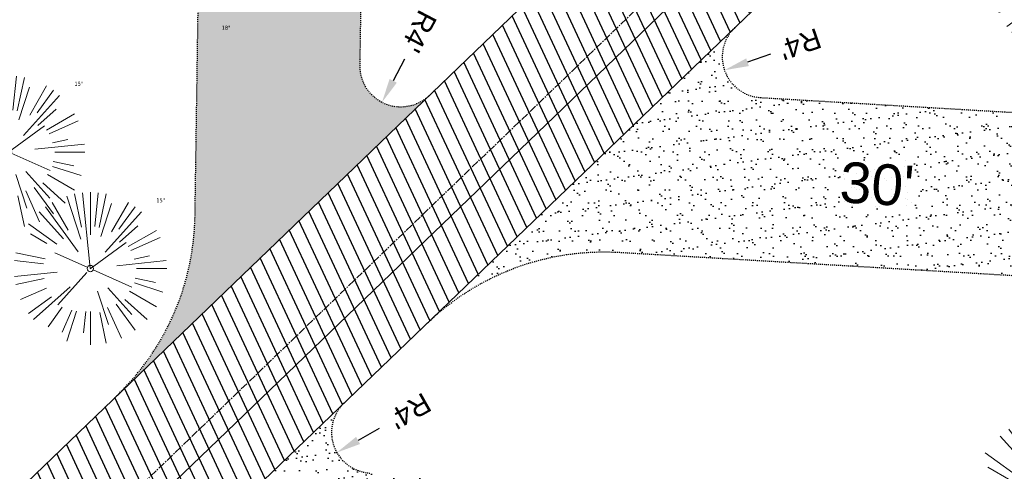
# Model space of a CAD drawing. Header units: feet. Extents: x 1133447 to 1140710, y 647622 to 649877.
# Tile 60 of 84: x 1134717 to 1134814, y 649174 to 649219. Entities that reach past the tile are written whole.
import ezdxf
from ezdxf.lldxf.tags import DXFTag

# ---------------------------------------------------------------- set-up
doc = ezdxf.new("R2010")
doc.units = ezdxf.units.FT
doc.header["$MEASUREMENT"] = 0
doc.linetypes.add('CENTER2', pattern=[1.125, 0.75, -0.125, 0.125, -0.125])
doc.linetypes.add('RAD', pattern=[0.13, 0.08, -0.05])
for name, color, linetype in [('C-CAMPSITE-PADS', 6, 'Continuous'), ('C-PRKG-ASPH', 8, 'Continuous'), ('C-PRKG-GRVL', 8, 'Continuous'), ('C-ROAD-ASPHALT', 1, 'Continuous'), ('C-ROAD-CNTR', 1, 'CENTER2'), ('C-ROAD-GRVL', 1, 'RAD'), ('C-UTIL-WATER-MEP', 7, 'WATER (.5x)'), ('G-TEXT-ST02', 2, 'Continuous'), ('G-XREF', 7, 'Continuous')]:
    doc.layers.add(name, color=color, linetype=linetype)
doc.layers.add('V-SITE-VEGE', color=8, linetype='Continuous', lineweight=18)
doc.layers.add('V-SITE-VEGE-TEXT', color=8, linetype='Continuous', lineweight=18)
doc.styles.add('Arial', font='arial.ttf')
doc.styles.add('Normal', font='arial.ttf', dxfattribs={"height": 0.1})
doc.styles.add('SEI-Dim & Leader', font='tahoma.ttf')
doc.styles.get("Standard").update_dxf_attribs({"font": 'arial.ttf'})
tags = doc.linetypes.add('WATER (.5x)', pattern='A,0.75,-0.2,["W",Standard,S=0.08,R=0,X=-0.1,Y=-0.04],-0.05', length=1).pattern_tags.tags
tags[6] = DXFTag(74, 10)
doc.dimstyles.new('Plan', dxfattribs={"dimscale": 20, "dimtxt": 0.1, "dimasz": 0.12, "dimexe": 0.0625, "dimexo": 0.0625, "dimgap": 0.08, "dimtad": 0, "dimdec": 0, "dimzin": 0, "dimdsep": 46, "dimtxsty": 'Normal', "dimcen": 0, "dimclrd": 256, "dimclre": 256, "dimclrt": 256, "dimaunit": 1, "dimadec": 4, "dimazin": 0, "dimtfac": 1, "dimtdec": 0, "dimtofl": 0, "dimtmove": 0, "dimatfit": 3, "dimfxl": 1, "dimtfill": 1, "dimtolj": 1, "dimtzin": 0, "dimlwd": -1, "dimlwe": -1, "dimarcsym": 0})
pattern_1 = [(37.50000000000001, (0, 0), (-0.06299335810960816, 1.926823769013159), [0, -1.52, 0, -1.7, 0, -1.625]), (7.499999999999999, (0, 0), (1.769776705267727, 2.82214606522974), [0, -0.82, 0, -1.37, 0, -0.525]), (327.5, (-1.23, 0), (3.114141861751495, 0.005659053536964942), [0, -0.5, 0, -1.8, 0, -2.35]), (317.5, (-1.23, 0), (3.006126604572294, 0.8776755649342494), [0, -0.25, 0, -1.18, 0, -1.35])]

# ---------------------------------------------------------------- blocks, each defined once
blk = doc.blocks.new('V-SITE-VEGE-Coniferious Tree 2')
at = {"color": 0, "linetype": 'ByBlock'}
for p, q in [((-0.06264093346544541, 0.1926377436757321), (-0.1545378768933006, 0.4755369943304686)), ((-0.0574950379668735, 0.2703678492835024), (-0.1039851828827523, 0.4890788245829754)), ((-0.0003172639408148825, 0.0025937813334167), (-0.05229705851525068, 0.4972664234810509)), ((-3.601054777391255e-05, 0.2219193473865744), (-3.601054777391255e-05, 0.5000060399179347)), ((0.02890183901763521, 0.2753366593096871), (0.05222503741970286, 0.4972664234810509)), ((0.0571938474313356, 0.2692740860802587), (0.1039131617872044, 0.4890788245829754)), ((-0.1460065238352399, 0.2528363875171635), (-0.2500390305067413, 0.4330260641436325)), ((0.06850648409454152, 0.2109817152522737), (0.1382469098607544, 0.425630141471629)), ((0.139142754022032, 0.2410654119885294), (0.2499670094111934, 0.4330260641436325)), ((-0.1756943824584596, 0.1950752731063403), (-0.3346129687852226, 0.3715878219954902)), ((-0.07913071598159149, 0.1088658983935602), (-0.2939353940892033, 0.4045257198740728)), ((0.09777767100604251, 0.108636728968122), (0.3345409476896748, 0.3715878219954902)), ((0.1868724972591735, 0.2572635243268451), (0.2938633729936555, 0.4045257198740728)), ((-0.2201011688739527, 0.1598873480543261), (-0.4045617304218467, 0.2938993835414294)), ((0.1919663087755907, 0.1728666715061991), (0.3115823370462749, 0.2805763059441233)), ((0.2487690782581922, 0.143647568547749), (0.4329900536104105, 0.2500030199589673)), ((-0.2844040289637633, 0.1641894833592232), (-0.393144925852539, 0.2269610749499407)), ((0.2658942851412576, 0.1183972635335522), (0.4567507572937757, 0.2033670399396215)), ((-0.0009318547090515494, -0.0006770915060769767), (0.2349564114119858, 0.1707208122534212)), ((-0.2961437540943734, 0.06292784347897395), (-0.4891148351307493, 0.1039491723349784)), ((-0.01992166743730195, 0.008854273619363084), (-0.2318825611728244, 0.1032199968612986)), ((-0.3060292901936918, 0.03215663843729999), (-0.4973024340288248, 0.05226104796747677)), ((0.173080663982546, 0.01818771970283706), (0.497230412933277, 0.05226104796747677)), ((0.2872695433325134, 0.06106323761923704), (0.3884790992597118, 0.08257391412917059)), ((0.3024988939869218, 0), (0.4999700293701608, 0)), ((-0.2182782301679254, -0.02292736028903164), (-0.4973024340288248, -0.05226104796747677)), ((-0.02300503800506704, -0.02554197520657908), (-0.2137781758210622, -0.2373882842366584)), ((0.01849546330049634, -0.008260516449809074), (0.2719985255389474, -0.1211160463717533)), ((-0.302185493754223, -0.0642195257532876), (-0.4891148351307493, -0.1039491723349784)), ((0.2936342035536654, -0.06241742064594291), (0.4274066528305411, -0.09084484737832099)), ((-0.2881436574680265, -0.1282723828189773), (-0.4568227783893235, -0.2033670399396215)), ((-0.1320480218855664, -0.1188660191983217), (-0.3716238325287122, -0.3345769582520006)), ((0.1143820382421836, -0.1271057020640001), (0.2718110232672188, -0.301920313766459)), ((0.2891445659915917, -0.09395946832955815), (0.4755009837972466, -0.1545018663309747)), ((0.04781873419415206, -0.1473038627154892), (0.1192466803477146, -0.3671294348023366)), ((0.2555295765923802, -0.1475434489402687), (0.4329900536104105, -0.2500030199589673)), ((-0.254528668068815, -0.1848980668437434), (-0.4045617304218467, -0.2938993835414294)), ((0.2253521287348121, -0.2029399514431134), (0.3715518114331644, -0.3345769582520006)), ((-0.1842986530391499, -0.2536176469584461), (-0.2766747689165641, -0.3807650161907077)), ((-0.1213812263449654, -0.2725449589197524), (-0.1855903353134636, -0.4167758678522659)), ((0.1131111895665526, -0.2541280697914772), (0.2033310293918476, -0.4567867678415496)), ((0.1688618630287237, -0.2324611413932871), (0.2938633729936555, -0.4045257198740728)), ((-0.09098502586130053, -0.2799408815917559), (-0.1545378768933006, -0.4755369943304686)), ((-0.02966136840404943, -0.2817638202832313), (-0.04434904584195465, -0.4216092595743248)), ((-3.601054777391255e-05, -0.2817638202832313), (-3.601054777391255e-05, -0.5000060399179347)), ((0.06104806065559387, -0.2873055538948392), (0.1039131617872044, -0.4890788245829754))]:
    blk.add_line(p, q, dxfattribs=at)
blk.add_circle((-3.601054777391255e-05, 0), 0.02083358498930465)
blk = doc.blocks.new('C_XBASE-PACTOLA_02403811')
at = {"layer": 'V-SITE-VEGE'}
for p, xscale, yscale, zscale in [((1134820.284, 649222.475), 14.99981880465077, 14.99981880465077, 14.99981880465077), ((1134716.102, 649205.709), 14.99981880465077, 14.99981880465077, 14.99981880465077), ((1134724.147, 649194.25), 14.99981880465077, 14.99981880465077, 14.99981880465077), ((1134820.595, 649169.968), 20.99974632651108, 20.99974632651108, 20.99974632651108)]:
    blk.add_blockref('V-SITE-VEGE-Coniferious Tree 2', p, dxfattribs=dict(at, xscale=xscale, yscale=yscale, zscale=zscale))
at = {"layer": 'V-SITE-VEGE-TEXT', "char_height": 0.4, "attachment_point": 7, "style": 'SEI-Dim & Leader'}
for s, insert in [('18"', (1134737.05234375, 649217.719)), ('15"', (1134722.581453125, 649212.209)), ('15"', (1134730.626453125, 649200.75))]:
    blk.add_mtext(s, dxfattribs=dict(at, insert=insert))
blk = doc.blocks.new('C_PBASE-PACTOLA_02403811')
at = {"layer": 'C-ROAD-ASPHALT'}
blk.add_lwpolyline([(1134969.657277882, 648753.0477392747), (1135036.873309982, 648902.1641641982, 0.009218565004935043), (1135044.254367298, 648919.3790657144), (1135101.509820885, 649060.0203951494, 0.04927264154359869), (1135107.544114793, 649080.3791714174), (1135113.245677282, 649110.0761826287, 0.3025232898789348), (1135079.742163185, 649189.7952543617), (1135017.583038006, 649231.0012923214, 0.03670103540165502), (1134952.658282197, 649267.4907225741), (1134930.361796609, 649277.95101182, 0.265468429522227), (1134828.518541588, 649269.7547374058), (1134807.494103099, 649255.3935736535, 0.04164346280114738), (1134780.654611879, 649233.5777859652), (1134706.829601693, 649162.5981949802, 0.05765878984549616)], format="xyb", dxfattribs=at)
blk.add_lwpolyline([(1134609.502741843, 649004.1715281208, -0.08481675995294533), (1134717.918854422, 649151.0643979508), (1134791.743864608, 649222.0439889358, -0.04164346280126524), (1134816.518779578, 649242.1816391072), (1134837.543218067, 649256.5428028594, -0.2654684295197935), (1134923.566161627, 649263.4658695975), (1134945.862647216, 649253.0055803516, -0.03670103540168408), (1135008.742528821, 649217.6654234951), (1135070.901654, 649176.4593855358, -0.3025232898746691), (1135097.532652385, 649113.0929439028), (1135091.831089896, 649083.3959326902, -0.0492726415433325), (1135086.690765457, 649066.0532714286), (1135029.43531187, 648925.4119419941, -0.009218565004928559), (1135022.286728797, 648908.7392420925), (1134970.105907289, 648792.9779079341, 0.09466954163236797), (1134957.786175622, 648834.7349342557), (1134921.92741579, 648904.3472810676, 0.300313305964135), (1134722.086161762, 649016.5601342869), (1134632.500993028, 649010.1122188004, 0.09071439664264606)], format="xyb", close=True, dxfattribs=at)
at = {"layer": 'C-ROAD-CNTR', "flags": 128}
blk.add_lwpolyline([(1134682.815781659, 648422.2458494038), (1134669.21986276, 648425.8462855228, -0.1774687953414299), (1134620.150062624, 648460.1534391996), (1134616.502637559, 648465.3792168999, -0.1042089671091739), (1134576.197064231, 648560.2628234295), (1134558.554057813, 648650.0509356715, -0.01381007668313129), (1134553.979962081, 648677.2843639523), (1134544.902369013, 648742.2703875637, -0.09433329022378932), (1134550.434197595, 648854.3354307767), (1134558.997505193, 648889.7214101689, -0.1428635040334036), (1134712.374228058, 649156.8312964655), (1134786.199238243, 649227.8108874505, -0.04164346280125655), (1134812.006441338, 649248.7876063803), (1134833.030879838, 649263.1487701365, -0.2654684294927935), (1134926.96397912, 649270.7084407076), (1134949.260464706, 649260.2481514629, -0.03670103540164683), (1135013.162783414, 649224.3333579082), (1135075.321908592, 649183.1273199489, -0.3025232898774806), (1135105.389164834, 649111.5845632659), (1135099.687602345, 649081.8875520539, -0.04927264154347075), (1135094.100293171, 649063.036833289), (1135036.844839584, 648922.3955038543, -0.009218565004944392), (1135029.58001939, 648905.4517031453), (1134962.363987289, 648756.3352782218, -0.01915469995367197), (1134945.301367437, 648722.0511597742), (1134909.791676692, 648657.06607992, -0.111236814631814), (1134866.238656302, 648607.5744966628), (1134762.181369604, 648532.0907847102, 0.3229446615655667), (1134716.395894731, 648393.2215671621), (1134719.721086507, 648382.7059234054, -0.1714240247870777), (1134715.287797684, 648249.5554414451), (1134707.163513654, 648228.7837741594, -0.02272318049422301), (1134688.713657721, 648187.2766264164, 0.05045028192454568), (1134653.344169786, 648094.1277041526)], format="xyb", dxfattribs=at)
at = {"layer": 'C-ROAD-GRVL'}
for p, q in [((1134750.655700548, 649214.1887834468), (1134751.290032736, 649256.9340770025)), ((1134790.012762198, 649211.0631577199), (1134822.706378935, 649209.1422404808))]:
    blk.add_line(p, q, dxfattribs=at)
at = {"layer": 'C-ROAD-GRVL', "flags": 128}
for points in [[(1134726.764412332, 649181.7646631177, 0.2001624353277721), (1134734.434702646, 649199.4152664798), (1134735.291794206, 649257.1714878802)], [(1134787.475064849, 649217.9397204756, 0.6541521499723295), (1134790.012762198, 649211.0631577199)], [(1134757.427573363, 649211.2459814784, -0.6664410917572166), (1134750.655700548, 649214.1887834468)], [(1134757.290508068, 649188.9185596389, -0.2090786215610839), (1134776.083814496, 649195.8539611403), (1134821.76791555, 649193.1697864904)], [(1134749.076602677, 649181.0212407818, 0.6541521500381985), (1134751.614300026, 649174.1446780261)]]:
    blk.add_lwpolyline(points, format="xyb", dxfattribs=at)
at = {"layer": 'C-UTIL-WATER-MEP', "flags": 128}
blk.add_lwpolyline([(1134713.292159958, 648416.2441137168), (1134669.731849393, 648427.7796426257, -0.1774687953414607), (1134621.79009064, 648461.2981261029), (1134618.142665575, 648466.5239038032, -0.1042089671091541), (1134578.159536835, 648560.6484414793), (1134560.516530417, 648650.4365537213, -0.01381007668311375), (1134555.960731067, 648677.5610482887), (1134546.883138, 648742.5470719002, -0.09433329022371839), (1134552.378087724, 648853.8650148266), (1134560.941395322, 648889.2509942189, -0.1428635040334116), (1134713.760384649, 649155.3895718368), (1134787.585394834, 649226.3691628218, -0.04164346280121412), (1134813.134525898, 649247.1361145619), (1134834.158964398, 649261.4972783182, -0.2654684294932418), (1134926.114524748, 649268.8977979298), (1134948.411010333, 649258.437508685, -0.03670103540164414), (1135012.057719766, 649222.6663743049), (1135074.216844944, 649181.4603363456, -0.302523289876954), (1135103.425036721, 649111.961658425), (1135097.723474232, 649082.264647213, -0.04927264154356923), (1135092.247911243, 649063.7909428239), (1135034.992457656, 648923.1496133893, -0.009218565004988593), (1135027.756696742, 648906.273587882), (1134960.540664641, 648757.1571629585, -0.01915469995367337), (1134943.546295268, 648723.0101809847), (1134908.036604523, 648658.0251011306, -0.1112368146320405), (1134865.064291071, 648609.1934056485), (1134761.007004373, 648533.7096936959, 0.1574684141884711), (1134714.965670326, 648470.6755079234, 0.1574684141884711)], format="xyb", dxfattribs=at)
at = {"layer": 'C-CAMPSITE-PADS', "insert": (1134797.944332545, 649204.7695038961), "char_height": 4, "attachment_point": 1, "rotation": 356.59368385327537, "style": 'Arial'}
blk.add_mtext_dynamic_manual_height_columns("30'", width=0.889023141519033, gutter_width=1, heights=[0], dxfattribs=at)
blk = doc.blocks.new('C_PHTCH-PACTOLA_02403811')
at = {"layer": 'C-PRKG-ASPH'}
h = blk.add_hatch(dxfattribs=at)
h.set_pattern_fill('ANSI31', color=256, scale=10, angle=70)
h.set_pattern_definition([(115, (0, 0), (-1.132884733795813, -0.5282728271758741), [])])
edge = h.paths.add_edge_path(flags=16)
edge.add_arc((1135093.567290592, 648760.3570235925), 541.9999999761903, 143.5703577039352, 153.2664360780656, ccw=False)
edge.add_arc((1135093.567290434, 648760.3570237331), 541.9999997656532, 133.8742793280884, 143.5703577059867, ccw=False)
edge.add_line((1134717.918854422, 649151.0643979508), (1134791.743864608, 649222.0439889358))
edge.add_arc((1134924.814897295, 649083.6384245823), 191.9999999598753, 124.33581191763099, 133.8742793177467, ccw=False)
edge.add_line((1134816.518779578, 649242.1816391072), (1134837.543218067, 649256.5428028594))
edge.add_arc((1134886.614896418, 649184.7029087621), 87.00000000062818, 64.86660358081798, 124.33581191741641, ccw=False)
edge.add_line((1134923.566161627, 649263.4658695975), (1134945.862647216, 649253.0055803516))
edge.add_arc((1134736.896871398, 648807.5874571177), 491.9999999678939, 56.45911934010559, 64.86660355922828, ccw=False)
edge.add_line((1135008.742528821, 649217.6654234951), (1135070.901654, 649176.4593855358))
edge.add_arc((1135036.644680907, 649124.7828938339), 62.00000000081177, -10.868034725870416, 56.45911933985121, ccw=False)
edge.add_line((1135097.532652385, 649113.0929439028), (1135091.831089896, 649083.3959326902))
edge.add_arc((1135001.481196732, 649100.7423100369), 92.00000001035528, 337.8486329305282, 349.13196525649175, ccw=False)
edge.add_line((1135086.690765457, 649066.0532714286), (1135029.43531187, 648925.4119419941))
edge.add_arc((1134573.749357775, 649110.9228871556), 491.9999995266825, 335.73595333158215, 337.84863296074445, ccw=False)
edge.add_line((1135022.286728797, 648908.7392420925), (1134970.105907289, 648792.9779079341))
edge.add_line((1134970.105907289, 648792.9779079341), (1134955.070696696, 648759.622817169))
edge.add_arc((1134506.533324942, 648961.8064625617), 492.0000003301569, 331.3465562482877, 335.7359533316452, ccw=False)
edge.add_line((1134938.281078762, 648725.8872446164), (1134902.771388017, 648660.9021647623))
edge.add_arc((1134778.161263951, 648728.9926705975), 142.0000000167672, 305.95733191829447, 331.34655630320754, ccw=False)
edge.add_line((1134861.541195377, 648614.0501326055), (1134757.483908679, 648538.5664206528))
edge.add_arc((1134835.579196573, 648430.9089730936), 133.0000000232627, 125.9573319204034, 166.4171722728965)
edge.add_arc((1134672.277915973, 648470.363906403), 35.00000000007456, 244.10855969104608, 346.41717227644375, ccw=False)
edge.add_arc((1134691.461854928, 648509.9128519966), 78.95614352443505, 214.9055155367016, 244.1168481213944, ccw=False)
edge.add_line((1134626.710174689, 648464.732186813), (1134623.062749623, 648469.9579645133))
edge.add_arc((1134821.506139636, 648608.4650796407), 241.9999999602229, 191.1167612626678, 214.9138039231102, ccw=False)
edge.add_line((1134584.046954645, 648561.8052956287), (1134566.403948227, 648651.5934078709))
edge.add_arc((1135049.172208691, 648746.4554480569), 491.9999999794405, 187.9519260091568, 191.1167612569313, ccw=False)
edge.add_line((1134561.903038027, 648678.391101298), (1134552.825444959, 648743.3771249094))
edge.add_arc((1134842.017716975, 648783.7730382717), 292.0000000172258, 166.3961174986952, 187.9519260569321, ccw=False)
edge.add_line((1134558.209758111, 648852.4537669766), (1134566.77306571, 648887.8397463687))
edge.add_arc((1135093.567290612, 648760.357023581), 542.0000000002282, 158.0478401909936, 166.396117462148, ccw=False)
edge.add_arc((1135093.567290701, 648760.357023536), 542.0000000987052, 153.2664360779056, 158.0478401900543, ccw=False)
edge = h.paths.add_edge_path()
edge.add_line((1134664.934415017, 648091.0186503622), (1134641.753924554, 648097.236757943))
edge.add_arc((1135131.441785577, 647965.8792352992), 506.9999999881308, 154.1154939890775, 164.9840567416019, ccw=False)
edge.add_arc((1135131.44177555, 647965.8792402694), 506.9999887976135, 153.4314984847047, 154.115493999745, ccw=False)
edge.add_arc((1134241.513528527, 648410.9103548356), 488.0000000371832, 333.4314984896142, 338.6383717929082)
edge.add_line((1134695.987914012, 648233.1548120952), (1134704.112198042, 648253.9264793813))
edge.add_arc((1134529.027803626, 648322.4060737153), 188.0000000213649, 338.6383717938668, 377.1954705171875)
edge.add_arc((1134651.306425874, 648360.2470375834), 60.00000000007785, 17.1954705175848, 74.97265706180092)
edge.add_line((1134666.863224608, 648418.1951696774), (1134661.500576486, 648419.8056636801))
edge.add_arc((1134691.489318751, 648509.9450223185), 94.99699278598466, 223.9418846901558, 251.5980721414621, ccw=False)
edge.add_arc((1134691.535842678, 648509.9839590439), 95.05751145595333, 214.9165962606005, 223.9393241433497, ccw=False)
edge.add_line((1134613.590003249, 648455.5746160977), (1134609.942525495, 648460.8004692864))
edge.add_arc((1134821.506139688, 648608.4650796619), 258.0000000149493, 191.1167612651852, 214.9138039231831, ccw=False)
edge.add_line((1134568.347173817, 648558.7203512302), (1134550.704167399, 648648.5084634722))
edge.add_arc((1135049.172208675, 648746.4554480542), 507.9999999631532, 187.9519260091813, 191.1167612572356, ccw=False)
edge.add_line((1134546.056886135, 648676.177626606), (1134536.979293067, 648741.163650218))
edge.add_arc((1134842.01771694, 648783.7730382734), 307.9999999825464, 166.3961174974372, 187.9519260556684, ccw=False)
edge.add_line((1134542.658637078, 648856.2170945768), (1134551.221944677, 648891.6030739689))
edge.add_arc((1135093.567290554, 648760.3570237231), 557.9999999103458, 163.9213237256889, 166.3961174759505, ccw=False)
edge.add_arc((1134538.177323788, 648920.4382053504), 19.99999999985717, 343.9213237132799, 402.7699397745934)
edge.add_line((1134552.859048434, 648934.0193305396), (1134533.446357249, 648955.005204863))
edge.add_arc((1135093.567290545, 648760.3570234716), 592.9783928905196, 146.0187423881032, 160.8370986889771, ccw=False)
edge.add_line((1134601.857481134, 649091.7855040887), (1134616.582948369, 649064.0343807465))
edge.add_arc((1134620.999668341, 649066.3780071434), 5.000000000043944, 207.9515834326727, 327.0740857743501)
edge.add_arc((1135093.567290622, 648760.3570235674), 558.0000000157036, 133.8742793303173, 147.0740857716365, ccw=False)
edge.add_line((1134706.829601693, 649162.5981949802), (1134780.654611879, 649233.5777859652))
edge.add_arc((1134924.814897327, 649083.6384245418), 208.0000000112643, 124.3358119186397, 133.8742793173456, ccw=False)
edge.add_line((1134807.494103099, 649255.3935736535), (1134828.518541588, 649269.7547374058))
edge.add_arc((1134886.614896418, 649184.7029087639), 102.9999999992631, 64.86660357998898, 124.33581191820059, ccw=False)
edge.add_line((1134930.361796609, 649277.9510118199), (1134952.658282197, 649267.4907225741))
edge.add_arc((1134736.896871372, 648807.5874570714), 508.0000000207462, 56.4591193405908, 64.86660355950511, ccw=False)
edge.add_line((1135017.583038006, 649231.0012923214), (1135079.742163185, 649189.7952543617))
edge.add_arc((1135036.644680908, 649124.782893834), 77.99999999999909, -10.868034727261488, 56.45911934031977, ccw=False)
edge.add_line((1135113.245677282, 649110.0761826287), (1135107.544114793, 649080.3791714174))
edge.add_arc((1135001.481196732, 649100.7423100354), 108.0000000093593, 337.84863293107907, 349.131965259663, ccw=False)
edge.add_line((1135101.509820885, 649060.0203951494), (1135044.254367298, 648919.3790657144))
edge.add_arc((1134573.749357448, 649110.9228872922), 507.9999998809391, 335.7359533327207, 337.84863295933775, ccw=False)
edge.add_line((1135036.873309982, 648902.1641641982), (1134969.657277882, 648753.0477392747))
edge.add_arc((1134506.53332524, 648961.8064624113), 507.9999999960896, 331.346556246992, 335.73595333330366, ccw=False)
edge.add_line((1134952.321656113, 648718.215074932), (1134916.811965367, 648653.2299950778))
edge.add_arc((1134778.161263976, 648728.9926705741), 157.9999999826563, 305.9573319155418, 331.3465563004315, ccw=False)
edge.add_line((1134870.936117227, 648601.0988607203), (1134766.878830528, 648525.6151487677))
edge.add_arc((1134835.579196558, 648430.9089731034), 117.0000000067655, 125.9573319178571, 162.264860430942)
edge.add_arc((1134752.713885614, 648457.4106757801), 29.99999999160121, 162.264860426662, 196.8024120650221)
edge.add_arc((1134835.579196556, 648430.9089731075), 113.0000000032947, 170.9217318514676, 197.5476736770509)
edge.add_line((1134727.837491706, 648396.8395581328), (1134731.162683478, 648386.3239143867))
edge.add_arc((1134529.027802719, 648322.4060734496), 212.0000009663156, 11.340079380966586, 17.54767372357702, ccw=False)
edge.add_arc((1134529.055568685, 648322.403813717), 211.9732215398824, -20.64909134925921, 11.342153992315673, ccw=False)
edge.add_arc((1134759.869013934, 648235.3149369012), 34.72371615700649, 159.1871917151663, 239.4135572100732)
edge.add_line((1134742.200276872, 648205.422593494), (1134709.513, 648185.696))
edge.add_line((1134709.513, 648185.696), (1134698.996135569, 648181.0065459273))
edge.add_arc((1135131.441785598, 647965.8792352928), 483.0000000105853, 153.5511843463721, 164.9840567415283)
at = {"layer": 'C-PRKG-GRVL'}
h = blk.add_hatch(dxfattribs=at)
h.set_pattern_fill('AR-SAND', color=256)
h.set_pattern_definition(pattern_1)
edge = h.paths.add_edge_path()
edge.add_line((1134734.434702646, 649199.4152664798), (1134735.291794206, 649257.1714878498))
edge.add_line((1134735.291794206, 649257.1714878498), (1134751.290032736, 649256.9340770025))
edge.add_line((1134751.290032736, 649256.9340770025), (1134750.655700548, 649214.1887834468))
edge.add_arc((1134754.65526018, 649214.1294307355), 3.9999999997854, 179.1498038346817, 313.8742793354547)
edge.add_line((1134757.427573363, 649211.2459814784), (1134726.764412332, 649181.7646631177))
edge.add_arc((1134709.437454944, 649199.7862209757), 24.99999999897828, 313.8742793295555, 359.1498037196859)
h = blk.add_hatch(dxfattribs=at)
h.set_pattern_fill('AR-SAND', color=256)
h.set_pattern_definition(pattern_1)
edge = h.paths.add_edge_path()
edge.add_line((1134776.083814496, 649195.8539611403), (1134821.76791555, 649193.1697864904))
edge.add_line((1134821.76791555, 649193.1697864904), (1134822.706378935, 649209.1422404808))
edge.add_line((1134822.706378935, 649209.1422404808), (1134790.012762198, 649211.0631577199))
edge.add_arc((1134790.247378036, 649215.0562712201), 4.000000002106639, 133.8742793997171, 266.6374457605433, ccw=False)
edge.add_line((1134787.475064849, 649217.9397204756), (1134757.290508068, 649188.9185596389))
edge.add_arc((1134774.617465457, 649170.8970017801), 25.00000000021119, 86.63744564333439, 133.8742793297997, ccw=False)
h = blk.add_hatch(dxfattribs=at)
h.set_pattern_fill('AR-SAND', color=256)
h.set_pattern_definition(pattern_1)
edge = h.paths.add_edge_path()
edge.add_arc((1134751.848915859, 649178.1377915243), 3.999999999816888, 133.8742793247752, 266.63744583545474, ccw=False)
edge.add_line((1134749.076602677, 649181.0212407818), (1134718.892045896, 649152.0000799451))
edge.add_arc((1134736.219003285, 649133.9785220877), 24.99999999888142, 86.63744564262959, 133.8742793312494, ccw=False)
edge.add_line((1134737.685352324, 649158.9354814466), (1134783.36945342, 649156.2513067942))
edge.add_line((1134783.36945342, 649156.2513067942), (1134784.307916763, 649172.2237607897))
edge.add_line((1134784.307916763, 649172.2237607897), (1134751.614300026, 649174.1446780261))
blk = doc.blocks.new('*D409')
at = {"layer": 'Defpoints', "color": 0, "transparency": 16777216}
for p in [(1134790.247378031, 649215.0562712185), (1134786.464794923, 649213.7554772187)]:
    blk.add_point(p, dxfattribs=at)
at = {"layer": 'G-TEXT-ST02', "transparency": 16777216}
blk.add_line((1134791.003894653, 649215.3164300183), (1134788.734344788, 649214.5359536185), dxfattribs=at)
blk.add_solid([(1134788.604265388, 649214.9142119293), (1134788.864424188, 649214.1576953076), (1134786.464794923, 649213.7554772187)], dxfattribs=at)
at = {"layer": 'G-TEXT-ST02', "transparency": 16777216, "insert": (1134793.913851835, 649216.3171363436), "char_height": 2, "attachment_point": 5, "rotation": 198.97760147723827, "style": 'Normal', "bg_fill": 3, "box_fill_scale": 1.25, "bg_fill_color": 256, "bg_fill_true_color": 13158600, "bg_fill_transparency": 0}
blk.add_mtext("R4'", dxfattribs=at)
blk = doc.blocks.new('*D416')
at = {"layer": 'Defpoints', "color": 0, "transparency": 16777216}
for p in [(1134754.65526018, 649214.129430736), (1134752.802104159, 649210.5846017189)]:
    blk.add_point(p, dxfattribs=at)
at = {"layer": 'G-TEXT-ST02', "transparency": 16777216}
blk.add_line((1134755.025891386, 649214.8383965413), (1134753.913997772, 649212.7114991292), dxfattribs=at)
blk.add_solid([(1134753.55951487, 649212.8968147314), (1134754.268480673, 649212.5261835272), (1134752.802104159, 649210.5846017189)], dxfattribs=at)
at = {"layer": 'G-TEXT-ST02', "transparency": 16777216, "insert": (1134756.45153215, 649217.5654484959), "char_height": 2, "attachment_point": 5, "rotation": 242.40045449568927, "style": 'Normal', "bg_fill": 3, "box_fill_scale": 1.25, "bg_fill_color": 256, "bg_fill_true_color": 13158600, "bg_fill_transparency": 0}
blk.add_mtext("R4'", dxfattribs=at)
blk = doc.blocks.new('*D475')
at = {"layer": 'Defpoints', "color": 0, "transparency": 16777216}
for p in [(1134751.848915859, 649178.1377915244), (1134748.369266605, 649176.1649658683)]:
    blk.add_point(p, dxfattribs=at)
at = {"layer": 'G-TEXT-ST02', "transparency": 16777216}
blk.add_line((1134752.54484571, 649178.5323566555), (1134750.457056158, 649177.3486612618), dxfattribs=at)
blk.add_solid([(1134750.259773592, 649177.6966261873), (1134750.654338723, 649177.0006963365), (1134748.369266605, 649176.1649658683)], dxfattribs=at)
at = {"layer": 'G-TEXT-ST02', "transparency": 16777216, "insert": (1134755.569719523, 649180.2473423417), "char_height": 2, "attachment_point": 5, "rotation": 209.55154863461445, "style": 'Normal', "bg_fill": 3, "box_fill_scale": 1.25, "bg_fill_color": 256, "bg_fill_true_color": 13158600, "bg_fill_transparency": 0}
blk.add_mtext("\\A1;R4'", dxfattribs=at)

msp = doc.modelspace()

# ---------------------------------------------------------------- block references
at = {"layer": 'G-XREF'}
msp.add_blockref('C_XBASE-PACTOLA_02403811', (0, 0), dxfattribs=at)

# ---------------------------------------------------------------- next in the draw order: block references
for name in ['C_PBASE-PACTOLA_02403811', 'C_PHTCH-PACTOLA_02403811']:
    msp.add_blockref(name, (0, 0), dxfattribs=at)

# ---------------------------------------------------------------- next in the draw order: dimensions: what is measured, and where the dimension line sits
at = {"layer": 'G-TEXT-ST02'}
for center, mpoint, override, picture, middle in [((1134754.65526018, 649214.129430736), (1134752.802104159, 649210.5846017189), {"dimgap": 0.06, "dimpost": "'", "dimtolj": 0}, '*D416', (1134756.45153215, 649217.5654484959)), ((1134790.247378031, 649215.0562712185), (1134786.464794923, 649213.7554772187), {"dimgap": 0.06, "dimpost": "'", "dimtolj": 0}, '*D409', (1134793.913851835, 649216.3171363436)), ((1134751.848915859, 649178.1377915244), (1134748.369266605, 649176.1649658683), {"dimpost": "'"}, '*D475', (1134755.569719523, 649180.2473423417))]:
    dim = msp.add_radius_dim(center=center, mpoint=mpoint, dimstyle='Plan', override=override, dxfattribs=at)
    dim.commit()
    dim.dimension.update_dxf_attribs({"geometry": picture, "text_midpoint": middle, "dimtype": 164})

doc.saveas('drawing.dxf')
